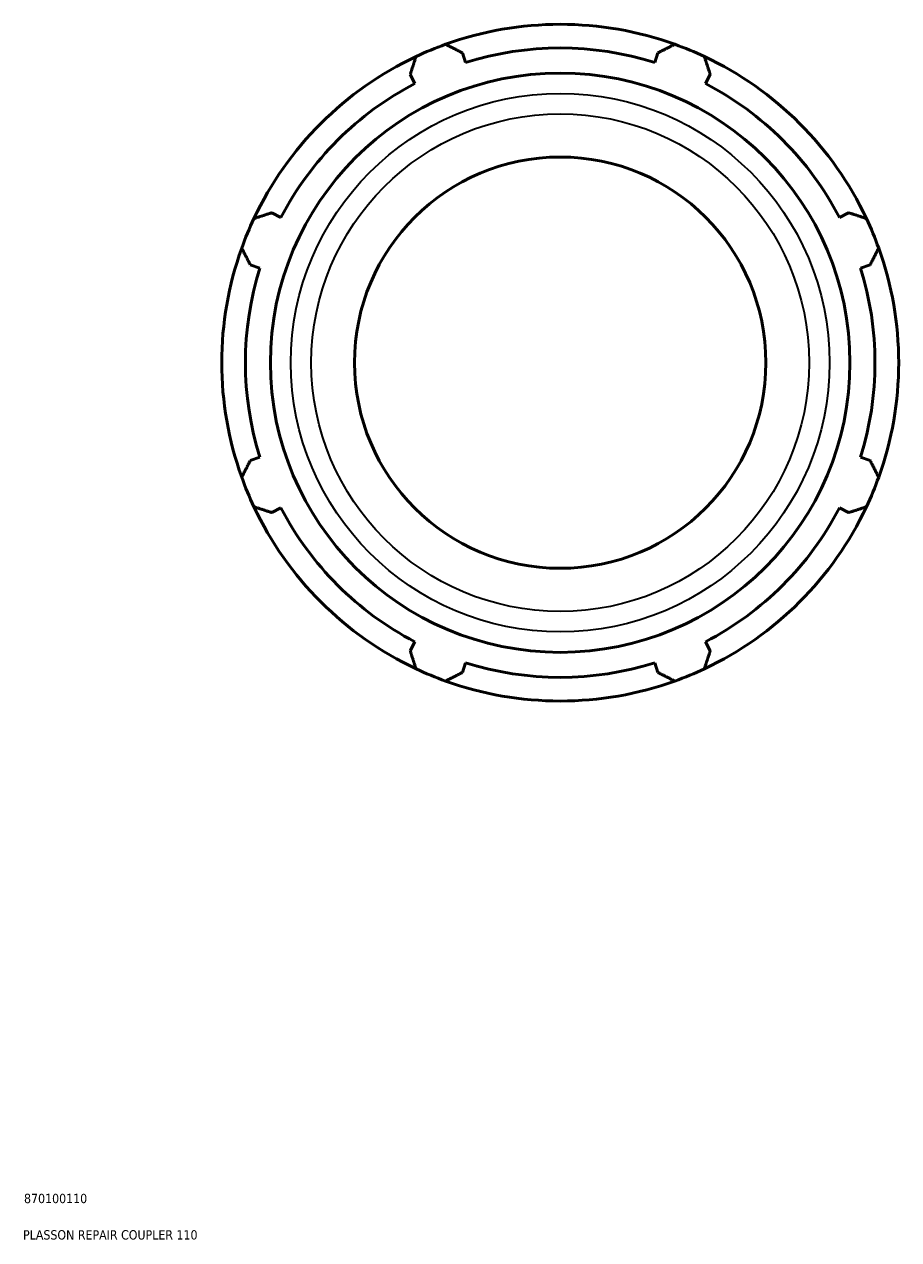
# Model space of a CAD drawing. Header units: millimetres. Extents: x -184 to 1437, y -87 to 1008.
# Tile 6 of 7: x 855 to 1089, y 83 to 408. Entities that reach past the tile are written whole.
import ezdxf

# ---------------------------------------------------------------- set-up
doc = ezdxf.new("R2010")
doc.units = ezdxf.units.MM
for name, color, linetype, lineweight in [('Title (ISO)', 7, 'Continuous', 50), ('Visible (ISO)', 7, 'Continuous', 50), ('Visible Narrow (ISO)', 7, 'Continuous', 35)]:
    doc.layers.add(name, color=color, linetype=linetype, lineweight=lineweight)
doc.styles.add('Note Text (ISO)', font='tahoma.ttf')

# ---------------------------------------------------------------- blocks, each defined once
blk = doc.blocks.new('Title Blocks ISO')
at = {"layer": 'Title (ISO)', "color": 232, "true_color": 0xca0064, "style": 'Note Text (ISO)'}
for tag, p in [('PART_NUMBER_001', (34.1, 73.13)), ('DESCRIPTION_001', (33.84, 63.4))]:
    blk.add_attdef(tag, p, '', height=2.5, dxfattribs=at)

msp = doc.modelspace()

# ---------------------------------------------------------------- linework, layer by layer
at = {"layer": 'Visible (ISO)'}
for p, q in [((973.155, 398.197), (972.338, 400.786)), ((1024.589, 400.786), (1023.773, 398.197)), ((958.347, 394.991), (959.601, 392.583)), ((1037.327, 392.583), (1038.58, 394.991)), ((923.808, 356.79), (921.4, 358.044)), ((1075.527, 358.044), (1073.119, 356.79)), ((915.605, 344.053), (918.194, 343.236)), ((1078.733, 343.236), (1081.323, 344.053)), ((918.194, 292.618), (915.605, 291.802)), ((1081.323, 291.802), (1078.733, 292.618)), ((921.4, 277.811), (923.808, 279.064)), ((1073.119, 279.064), (1075.527, 277.811)), ((959.601, 243.272), (958.347, 240.864)), ((1038.58, 240.864), (1037.327, 243.272)), ((972.338, 235.068), (973.155, 237.658)), ((1023.773, 237.658), (1024.589, 235.068))]:
    msp.add_line(p, q, dxfattribs=at)
for radius in [77.476, 55]:
    msp.add_circle((998.464, 317.927), radius, dxfattribs=at)
for radius, start, end in [(90.5, 70.20802, 109.79198), (90.5, 109.79198, 115.20802), (84.165, 72.5, 107.5), (90.5, 64.79198, 70.20802), (90.5, 115.20802, 154.79198), (90.5, 25.20802, 64.79198), (84.165, 117.5, 152.5), (84.165, 27.5, 62.5), (90.5, 154.79198, 160.20802), (90.5, 19.79198, 25.20802), (90.5, 160.20802, 199.79198), (90.5, 340.20802, 19.79198), (84.165, 162.5, 197.5), (84.165, 342.5, 17.5), (90.5, 199.79198, 205.20802), (90.5, 334.79198, 340.20802), (90.5, 205.20802, 244.79198), (84.165, 207.5, 242.5), (90.5, 295.20802, 334.79198), (84.165, 297.5, 332.5), (84.165, 252.5, 287.5), (90.5, 244.79198, 250.20802), (90.5, 289.79198, 295.20802), (90.5, 250.20802, 289.79198)]:
    msp.add_arc((998.464, 317.927), radius, start, end, dxfattribs=at)
for points, weights in [([(967.82, 403.081), (970.125, 401.91), (972.338, 400.786)], [1, 1.0016654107, 1.00251454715]), ([(1024.589, 400.786), (1026.802, 401.91), (1029.108, 403.081)], [1.00251454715, 1.0016654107, 1]), ([(958.347, 394.991), (959.117, 397.351), (959.919, 399.809)], [1.00251454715, 1.0016654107, 1]), ([(1037.008, 399.809), (1037.81, 397.351), (1038.58, 394.991)], [1, 1.0016654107, 1.00251454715]), ([(916.582, 356.472), (919.04, 357.274), (921.4, 358.044)], [1, 1.0016654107, 1.00251454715]), ([(1075.527, 358.044), (1077.887, 357.274), (1080.345, 356.472)], [1.00251454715, 1.0016654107, 1]), ([(915.605, 344.053), (914.481, 346.266), (913.31, 348.571)], [1.00251454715, 1.0016654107, 1]), ([(1083.618, 348.571), (1082.447, 346.266), (1081.323, 344.053)], [1, 1.0016654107, 1.00251454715]), ([(913.31, 287.284), (914.481, 289.589), (915.605, 291.802)], [1, 1.0016654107, 1.00251454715]), ([(1081.323, 291.802), (1082.447, 289.589), (1083.618, 287.284)], [1.00251454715, 1.0016654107, 1]), ([(921.4, 277.811), (919.04, 278.581), (916.582, 279.383)], [1.00251454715, 1.0016654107, 1]), ([(1080.345, 279.383), (1077.887, 278.581), (1075.527, 277.811)], [1, 1.0016654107, 1.00251454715]), ([(959.919, 236.046), (959.117, 238.504), (958.347, 240.864)], [1, 1.0016654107, 1.00251454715]), ([(1038.58, 240.864), (1037.81, 238.504), (1037.008, 236.046)], [1.00251454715, 1.0016654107, 1]), ([(972.338, 235.068), (970.125, 233.944), (967.82, 232.773)], [1.00251454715, 1.0016654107, 1]), ([(1029.108, 232.773), (1026.802, 233.944), (1024.589, 235.068)], [1, 1.0016654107, 1.00251454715])]:
    msp.add_rational_spline(points, weights, degree=2, dxfattribs=at)
at = {"layer": 'Visible Narrow (ISO)'}
for radius in [72.018, 66.548]:
    msp.add_circle((998.464, 317.927), radius, dxfattribs=at)

# ---------------------------------------------------------------- block references
msp.add_blockref('Title Blocks ISO', (821, 20)).add_auto_attribs({'PART_NUMBER_001': '870100110', 'DESCRIPTION_001': 'PLASSON REPAIR COUPLER 110'})

doc.saveas('drawing.dxf')
